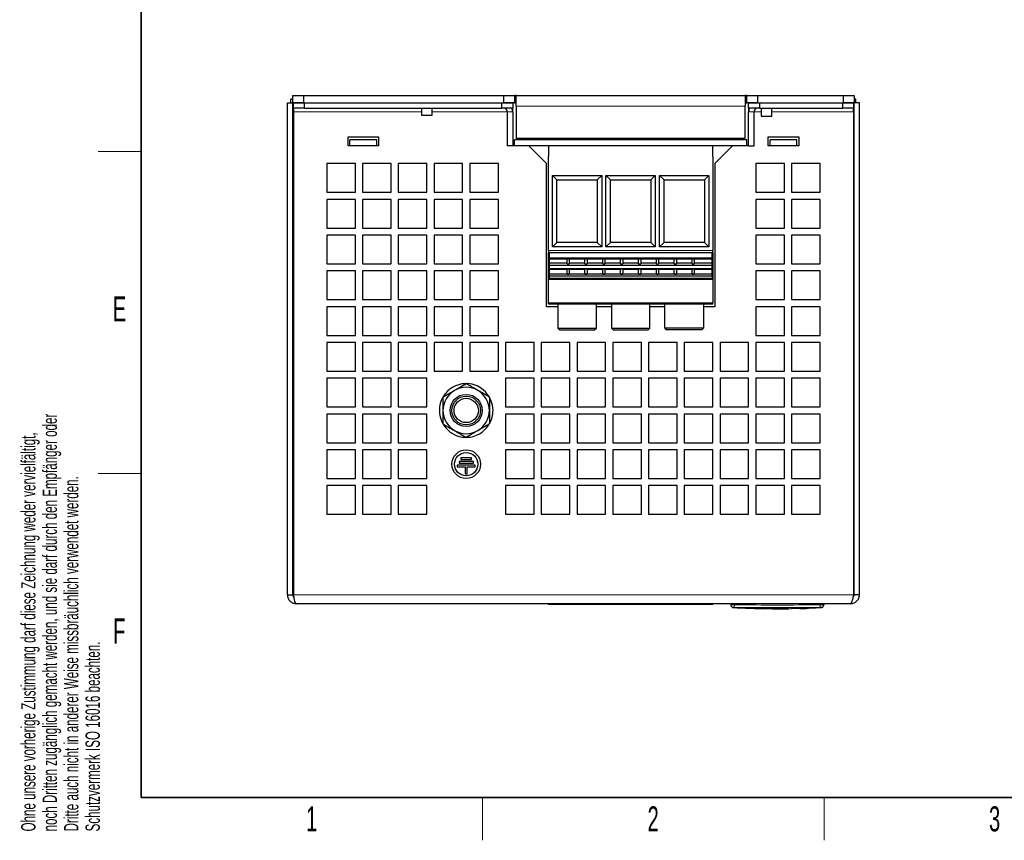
# Model space of a CAD drawing. Header units: millimetres. Extents: x 5 to 418, y 2 to 292.
# Tile 1 of 16: x 9 to 147, y 6 to 121. Entities that reach past the tile are written whole.
import ezdxf

# ---------------------------------------------------------------- set-up
doc = ezdxf.new("R2010")
doc.units = ezdxf.units.MM
doc.layers.add('SLD-0', color=7, linetype='Continuous')
doc.styles.add('SLDTEXTSTYLE0', font='TXT', dxfattribs={"width": 0.605})

msp = doc.modelspace()

# ---------------------------------------------------------------- linework, layer by layer
at = {"color": 7, "linetype": 'Continuous', "lineweight": 25}
for p, q in [((46.4594, 109.0652), (47.2094, 109.0652)), ((46.4594, 40.3152), (46.4594, 109.0652)), ((47.2094, 109.5652), (46.9594, 109.5652)), ((46.9594, 109.0652), (46.9594, 109.5652)), ((47.2094, 109.0702), (47.2094, 110.0702)), ((47.2094, 110.0702), (48.7094, 110.0702)), ((48.7094, 109.0702), (47.2094, 109.0702)), ((47.2094, 40.3152), (47.2094, 109.0652)), ((47.3094, 108.3152), (47.3094, 109.0652)), ((47.3094, 109.0652), (48.8094, 109.0652)), ((48.7094, 110.0702), (48.7094, 109.0702)), ((48.7094, 110.0702), (76.7094, 110.0702)), ((48.7094, 109.0702), (76.7094, 109.0702)), ((48.8094, 109.0652), (48.8094, 108.3152)), ((48.8094, 109.0652), (76.4594, 109.0652)), ((65.2219, 109.0702), (65.2219, 109.0652)), ((66.6969, 109.0652), (66.6969, 109.0702)), ((76.4594, 108.3152), (76.4594, 109.0652)), ((76.4594, 109.0652), (77.9594, 109.0652)), ((76.7094, 109.0702), (76.7094, 110.0702)), ((76.7094, 110.0702), (78.2094, 110.0702)), ((78.2094, 109.0702), (76.7094, 109.0702)), ((77.9594, 109.0652), (77.9594, 108.3152)), ((78.2094, 110.0702), (78.2094, 109.0702)), ((78.4594, 110.0702), (78.2094, 110.0702)), ((78.2094, 109.0702), (78.4594, 109.0702)), ((78.4594, 108.5702), (78.4594, 110.0702)), ((78.4594, 110.0702), (110.4594, 110.0702)), ((110.4594, 110.0702), (110.4594, 108.5702)), ((110.7094, 110.0702), (110.4594, 110.0702)), ((110.4594, 109.0702), (110.7094, 109.0702)), ((110.7094, 109.0702), (110.7094, 110.0702)), ((110.7094, 110.0702), (112.2094, 110.0702)), ((112.2094, 109.0702), (110.7094, 109.0702)), ((110.9594, 108.3152), (110.9594, 109.0652)), ((110.9594, 109.0652), (112.4594, 109.0652)), ((112.2094, 110.0702), (112.2094, 109.0702)), ((112.2094, 110.0702), (124.2094, 110.0702)), ((112.2094, 109.0702), (124.2094, 109.0702)), ((112.4594, 109.0652), (112.4594, 108.3152)), ((112.4594, 109.0652), (124.1094, 109.0652)), ((112.7219, 109.0702), (112.7219, 109.0652)), ((114.1969, 109.0652), (114.1969, 109.0702)), ((124.1094, 108.3152), (124.1094, 109.0652)), ((124.1094, 109.0652), (125.6094, 109.0652)), ((124.2094, 109.0702), (124.2094, 110.0702)), ((124.2094, 110.0702), (125.7094, 110.0702)), ((125.7094, 109.0702), (124.2094, 109.0702)), ((125.6094, 109.0652), (125.6094, 108.3152)), ((125.7094, 110.0702), (125.7094, 109.0702)), ((125.9594, 109.5652), (125.7094, 109.5652)), ((126.4594, 109.0652), (125.7094, 109.0652)), ((125.7094, 40.3152), (125.7094, 109.0652)), ((125.9594, 109.0652), (125.9594, 109.5652)), ((126.4594, 40.3152), (126.4594, 109.0652)), ((48.8094, 108.3152), (47.3094, 108.3152)), ((47.3094, 108.3152), (47.3094, 107.8152)), ((47.3094, 107.8152), (47.3094, 40.3152)), ((48.8094, 108.3152), (76.4594, 108.3152)), ((65.2219, 108.3152), (65.2219, 107.3202)), ((66.6969, 107.3202), (66.6969, 108.3152)), ((77.9594, 108.3152), (76.4594, 108.3152)), ((77.2094, 107.8152), (77.2094, 103.0652)), ((77.9594, 107.8152), (77.9594, 108.3152)), ((77.9594, 107.8152), (77.9594, 103.0652)), ((78.4594, 108.5702), (78.4594, 104.0702)), ((110.4594, 104.0702), (110.4594, 108.5702)), ((112.4594, 108.3152), (110.9594, 108.3152)), ((110.9594, 108.3152), (110.9594, 107.8152)), ((110.9594, 103.0652), (110.9594, 107.8152)), ((111.7094, 103.0652), (111.7094, 107.8152)), ((112.4594, 108.3152), (124.1094, 108.3152)), ((112.7219, 108.3152), (112.7219, 107.1759)), ((114.1969, 107.1759), (114.1969, 108.3152)), ((125.6094, 108.3152), (124.1094, 108.3152)), ((125.6094, 107.8152), (125.6094, 108.3152)), ((125.6094, 107.8152), (125.6094, 40.3152)), ((65.2219, 107.3202), (66.6969, 107.3202)), ((112.7219, 107.1759), (114.1969, 107.1759)), ((54.9594, 104.3152), (59.2094, 104.3152)), ((54.9594, 103.0652), (54.9594, 104.3152)), ((55.2094, 103.0652), (55.2094, 103.8652)), ((58.9594, 103.8652), (55.2094, 103.8652)), ((58.9594, 103.0652), (58.9594, 103.8652)), ((59.2094, 104.3152), (59.2094, 103.0652)), ((78.2094, 103.0652), (78.2094, 103.8652)), ((110.7094, 103.8652), (78.2094, 103.8652)), ((78.4594, 104.0652), (78.4594, 104.0702)), ((78.4594, 104.0702), (110.4594, 104.0702)), ((110.4594, 104.0652), (78.4594, 104.0652)), ((85.7094, 103.8652), (85.7094, 104.0652)), ((86.3094, 104.0652), (86.3094, 103.8652)), ((87.6094, 103.8652), (87.6094, 104.0652)), ((88.2094, 104.0652), (88.2094, 103.8652)), ((93.2094, 103.8652), (93.2094, 104.0652)), ((93.8094, 104.0652), (93.8094, 103.8652)), ((95.1094, 103.8652), (95.1094, 104.0652)), ((95.7094, 104.0652), (95.7094, 103.8652)), ((100.7094, 103.8652), (100.7094, 104.0652)), ((101.3094, 104.0652), (101.3094, 103.8652)), ((102.6094, 103.8652), (102.6094, 104.0652)), ((103.2094, 104.0652), (103.2094, 103.8652)), ((110.4594, 104.0702), (110.4594, 104.0652)), ((110.7094, 103.0652), (110.7094, 103.8652)), ((113.7094, 103.0652), (113.7094, 104.3152)), ((113.7094, 104.3152), (117.9594, 104.3152)), ((113.9594, 103.0652), (113.9594, 103.8652)), ((117.7094, 103.8652), (113.9594, 103.8652)), ((117.7094, 103.0652), (117.7094, 103.8652)), ((117.9594, 104.3152), (117.9594, 103.0652)), ((59.2094, 103.0652), (54.9594, 103.0652)), ((58.9594, 103.0652), (55.2094, 103.0652)), ((77.9594, 103.0652), (77.2094, 103.0652)), ((78.2094, 103.0652), (77.9594, 103.0652)), ((110.7094, 103.0652), (78.2094, 103.0652)), ((82.7094, 100.5652), (80.2094, 103.0652)), ((82.9594, 103.0652), (82.9594, 101.5652)), ((105.9594, 103.0652), (82.9594, 103.0652)), ((105.9594, 101.5652), (105.9594, 103.0652)), ((108.7094, 103.0652), (106.2094, 100.5652)), ((110.9594, 103.0652), (110.7094, 103.0652)), ((110.9594, 103.0652), (111.7094, 103.0652)), ((117.9594, 103.0652), (113.7094, 103.0652)), ((117.7094, 103.0652), (113.9594, 103.0652)), ((55.9594, 100.5652), (51.9594, 100.5652)), ((51.9594, 100.5652), (51.9594, 96.5652)), ((55.9594, 96.5652), (55.9594, 100.5652)), ((60.9594, 100.5652), (56.9594, 100.5652)), ((56.9594, 100.5652), (56.9594, 96.5652)), ((60.9594, 96.5652), (60.9594, 100.5652)), ((65.9594, 100.5652), (61.9594, 100.5652)), ((61.9594, 100.5652), (61.9594, 96.5652)), ((65.9594, 96.5652), (65.9594, 100.5652)), ((70.9594, 100.5652), (66.9594, 100.5652)), ((66.9594, 100.5652), (66.9594, 96.5652)), ((70.9594, 96.5652), (70.9594, 100.5652)), ((75.9594, 100.5652), (71.9594, 100.5652)), ((71.9594, 100.5652), (71.9594, 96.5652)), ((75.9594, 96.5652), (75.9594, 100.5652)), ((82.7094, 80.5652), (82.7094, 100.5652)), ((82.9594, 88.4152), (82.9594, 101.5652)), ((105.9594, 101.5652), (105.9594, 88.4152)), ((106.2094, 100.5652), (106.2094, 80.5652)), ((115.9594, 100.5652), (111.9594, 100.5652)), ((111.9594, 100.5652), (111.9594, 96.5652)), ((115.9594, 96.5652), (115.9594, 100.5652)), ((120.9594, 100.5652), (116.9594, 100.5652)), ((116.9594, 100.5652), (116.9594, 96.5652)), ((120.9594, 96.5652), (120.9594, 100.5652)), ((83.5094, 98.9152), (90.4094, 98.9152)), ((83.5094, 88.9152), (83.5094, 98.9152)), ((83.5094, 98.9152), (84.1266, 98.2981)), ((84.1266, 98.2981), (89.7923, 98.2981)), ((84.1266, 89.5324), (84.1266, 98.2981)), ((90.4094, 98.9152), (89.7923, 98.2981)), ((89.7923, 98.2981), (89.7923, 89.5324)), ((90.4094, 98.9152), (90.4094, 88.9152)), ((91.0094, 98.9152), (97.9094, 98.9152)), ((91.0094, 88.9152), (91.0094, 98.9152)), ((91.0094, 98.9152), (91.6266, 98.2981)), ((91.6266, 98.2981), (97.2923, 98.2981)), ((91.6266, 89.5324), (91.6266, 98.2981)), ((97.9094, 98.9152), (97.2923, 98.2981)), ((97.2923, 98.2981), (97.2923, 89.5324)), ((97.9094, 98.9152), (97.9094, 88.9152)), ((98.5094, 98.9152), (105.4094, 98.9152)), ((98.5094, 88.9152), (98.5094, 98.9152)), ((98.5094, 98.9152), (99.1266, 98.2981)), ((99.1266, 98.2981), (104.7923, 98.2981)), ((99.1266, 89.5324), (99.1266, 98.2981)), ((105.4094, 98.9152), (104.7923, 98.2981)), ((104.7923, 98.2981), (104.7923, 89.5324)), ((105.4094, 98.9152), (105.4094, 88.9152)), ((51.9594, 96.5652), (55.9594, 96.5652)), ((56.9594, 96.5652), (60.9594, 96.5652)), ((61.9594, 96.5652), (65.9594, 96.5652)), ((66.9594, 96.5652), (70.9594, 96.5652)), ((71.9594, 96.5652), (75.9594, 96.5652)), ((111.9594, 96.5652), (115.9594, 96.5652)), ((116.9594, 96.5652), (120.9594, 96.5652)), ((55.9594, 95.5652), (51.9594, 95.5652)), ((51.9594, 95.5652), (51.9594, 91.5652)), ((55.9594, 91.5652), (55.9594, 95.5652)), ((60.9594, 95.5652), (56.9594, 95.5652)), ((56.9594, 95.5652), (56.9594, 91.5652)), ((60.9594, 91.5652), (60.9594, 95.5652)), ((65.9594, 95.5652), (61.9594, 95.5652)), ((61.9594, 95.5652), (61.9594, 91.5652)), ((65.9594, 91.5652), (65.9594, 95.5652)), ((70.9594, 95.5652), (66.9594, 95.5652)), ((66.9594, 95.5652), (66.9594, 91.5652)), ((70.9594, 91.5652), (70.9594, 95.5652)), ((75.9594, 95.5652), (71.9594, 95.5652)), ((71.9594, 95.5652), (71.9594, 91.5652)), ((75.9594, 91.5652), (75.9594, 95.5652)), ((115.9594, 95.5652), (111.9594, 95.5652)), ((111.9594, 95.5652), (111.9594, 91.5652)), ((115.9594, 91.5652), (115.9594, 95.5652)), ((120.9594, 95.5652), (116.9594, 95.5652)), ((116.9594, 95.5652), (116.9594, 91.5652)), ((120.9594, 91.5652), (120.9594, 95.5652)), ((51.9594, 91.5652), (55.9594, 91.5652)), ((56.9594, 91.5652), (60.9594, 91.5652)), ((61.9594, 91.5652), (65.9594, 91.5652)), ((66.9594, 91.5652), (70.9594, 91.5652)), ((71.9594, 91.5652), (75.9594, 91.5652)), ((111.9594, 91.5652), (115.9594, 91.5652)), ((116.9594, 91.5652), (120.9594, 91.5652)), ((55.9594, 90.5652), (51.9594, 90.5652)), ((51.9594, 90.5652), (51.9594, 86.5652)), ((55.9594, 86.5652), (55.9594, 90.5652)), ((60.9594, 90.5652), (56.9594, 90.5652)), ((56.9594, 90.5652), (56.9594, 86.5652)), ((60.9594, 86.5652), (60.9594, 90.5652)), ((65.9594, 90.5652), (61.9594, 90.5652)), ((61.9594, 90.5652), (61.9594, 86.5652)), ((65.9594, 86.5652), (65.9594, 90.5652)), ((70.9594, 90.5652), (66.9594, 90.5652)), ((66.9594, 90.5652), (66.9594, 86.5652)), ((70.9594, 86.5652), (70.9594, 90.5652)), ((75.9594, 90.5652), (71.9594, 90.5652)), ((71.9594, 90.5652), (71.9594, 86.5652)), ((75.9594, 86.5652), (75.9594, 90.5652)), ((84.1266, 89.5324), (83.5094, 88.9152)), ((89.7923, 89.5324), (84.1266, 89.5324)), ((90.4094, 88.9152), (89.7923, 89.5324)), ((91.6266, 89.5324), (91.0094, 88.9152)), ((97.2923, 89.5324), (91.6266, 89.5324)), ((97.9094, 88.9152), (97.2923, 89.5324)), ((99.1266, 89.5324), (98.5094, 88.9152)), ((104.7923, 89.5324), (99.1266, 89.5324)), ((105.4094, 88.9152), (104.7923, 89.5324)), ((115.9594, 90.5652), (111.9594, 90.5652)), ((111.9594, 90.5652), (111.9594, 86.5652)), ((115.9594, 86.5652), (115.9594, 90.5652)), ((120.9594, 90.5652), (116.9594, 90.5652)), ((116.9594, 90.5652), (116.9594, 86.5652)), ((120.9594, 86.5652), (120.9594, 90.5652)), ((82.9594, 88.4152), (82.9594, 88.1652)), ((82.9594, 88.1652), (105.9594, 88.1652)), ((82.9594, 81.1218), (82.9594, 88.1652)), ((83.1094, 88.1651), (105.8094, 88.1651)), ((83.1094, 88.0434), (83.1094, 88.1651)), ((90.4094, 88.9152), (83.5094, 88.9152)), ((97.9094, 88.9152), (91.0094, 88.9152)), ((105.4094, 88.9152), (98.5094, 88.9152)), ((105.8094, 88.1651), (105.8094, 88.0434)), ((105.9594, 88.1652), (105.9594, 88.4152)), ((105.9594, 88.1652), (105.9594, 81.1218)), ((83.0594, 88.0434), (83.0594, 87.4)), ((83.1094, 88.0434), (83.0594, 88.0434)), ((83.0594, 87.4), (105.8594, 87.4)), ((83.0594, 87.4), (83.0594, 87.2773)), ((83.0594, 87.2773), (105.8594, 87.2773)), ((83.1094, 86.6269), (83.1094, 87.2773)), ((85.5594, 86.5416), (85.5594, 87.2773)), ((85.8594, 87.2773), (85.8594, 86.5416)), ((88.0594, 86.5416), (88.0594, 87.2773)), ((88.3594, 87.2773), (88.3594, 86.5416)), ((90.5594, 86.5416), (90.5594, 87.2773)), ((90.8594, 87.2773), (90.8594, 86.5416)), ((93.0594, 86.5416), (93.0594, 87.2773)), ((93.3594, 87.2773), (93.3594, 86.5416)), ((95.5594, 86.5416), (95.5594, 87.2773)), ((95.8594, 87.2773), (95.8594, 86.5416)), ((98.0594, 86.5416), (98.0594, 87.2773)), ((98.3594, 87.2773), (98.3594, 86.5416)), ((100.5594, 86.5416), (100.5594, 87.2773)), ((100.8594, 87.2773), (100.8594, 86.5416)), ((103.0594, 86.5416), (103.0594, 87.2773)), ((103.3594, 87.2773), (103.3594, 86.5416)), ((105.8594, 88.0434), (105.8094, 88.0434)), ((105.8094, 87.2773), (105.8094, 86.6269)), ((105.8594, 87.4), (105.8594, 88.0434)), ((105.8594, 87.2773), (105.8594, 87.4)), ((51.9594, 86.5652), (55.9594, 86.5652)), ((55.9594, 85.5652), (51.9594, 85.5652)), ((51.9594, 85.5652), (51.9594, 81.5652)), ((55.9594, 81.5652), (55.9594, 85.5652)), ((56.9594, 86.5652), (60.9594, 86.5652)), ((60.9594, 85.5652), (56.9594, 85.5652)), ((56.9594, 85.5652), (56.9594, 81.5652)), ((60.9594, 81.5652), (60.9594, 85.5652)), ((61.9594, 86.5652), (65.9594, 86.5652)), ((65.9594, 85.5652), (61.9594, 85.5652)), ((61.9594, 85.5652), (61.9594, 81.5652)), ((65.9594, 81.5652), (65.9594, 85.5652)), ((66.9594, 86.5652), (70.9594, 86.5652)), ((70.9594, 85.5652), (66.9594, 85.5652)), ((66.9594, 85.5652), (66.9594, 81.5652)), ((70.9594, 81.5652), (70.9594, 85.5652)), ((71.9594, 86.5652), (75.9594, 86.5652)), ((75.9594, 85.5652), (71.9594, 85.5652)), ((71.9594, 85.5652), (71.9594, 81.5652)), ((75.9594, 81.5652), (75.9594, 85.5652)), ((83.0594, 86.6269), (83.0594, 86.3886)), ((83.1094, 86.6269), (83.0594, 86.6269)), ((83.0594, 86.3886), (105.8594, 86.3886)), ((83.0594, 86.3886), (83.0594, 85.8519)), ((105.8594, 85.8519), (83.0594, 85.8519)), ((83.0594, 85.8519), (83.0594, 85.8027)), ((83.0594, 85.8027), (83.1094, 85.8027)), ((83.1094, 86.7166), (85.5594, 86.7166)), ((83.1094, 85.1123), (83.1094, 85.8027)), ((85.5594, 85.7842), (83.1094, 85.7842)), ((85.5594, 86.5416), (85.8594, 86.5416)), ((85.8594, 85.8203), (85.5594, 85.8203)), ((85.5594, 85.1123), (85.5594, 85.8203)), ((85.8594, 86.7166), (88.0594, 86.7166)), ((85.8594, 85.8203), (85.8594, 85.1123)), ((88.0594, 85.7842), (85.8594, 85.7842)), ((88.0594, 86.5416), (88.3594, 86.5416)), ((88.3594, 85.8203), (88.0594, 85.8203)), ((88.0594, 85.1123), (88.0594, 85.8203)), ((88.3594, 86.7166), (90.5594, 86.7166)), ((88.3594, 85.8203), (88.3594, 85.1123)), ((90.5594, 85.7842), (88.3594, 85.7842)), ((90.5594, 86.5416), (90.8594, 86.5416)), ((90.8594, 85.8203), (90.5594, 85.8203)), ((90.5594, 85.1123), (90.5594, 85.8203)), ((90.8594, 86.7166), (93.0594, 86.7166)), ((90.8594, 85.8203), (90.8594, 85.1123)), ((93.0594, 85.7842), (90.8594, 85.7842)), ((93.0594, 86.5416), (93.3594, 86.5416)), ((93.3594, 85.8203), (93.0594, 85.8203)), ((93.0594, 85.1123), (93.0594, 85.8203)), ((93.3594, 86.7166), (95.5594, 86.7166)), ((93.3594, 85.8203), (93.3594, 85.1123)), ((95.5594, 85.7842), (93.3594, 85.7842)), ((95.5594, 86.5416), (95.8594, 86.5416)), ((95.8594, 85.8203), (95.5594, 85.8203)), ((95.5594, 85.1123), (95.5594, 85.8203)), ((95.8594, 86.7166), (98.0594, 86.7166)), ((95.8594, 85.8203), (95.8594, 85.1123)), ((98.0594, 85.7842), (95.8594, 85.7842)), ((98.0594, 86.5416), (98.3594, 86.5416)), ((98.3594, 85.8203), (98.0594, 85.8203)), ((98.0594, 85.1123), (98.0594, 85.8203)), ((98.3594, 86.7166), (100.5594, 86.7166)), ((98.3594, 85.8203), (98.3594, 85.1123)), ((100.5594, 85.7842), (98.3594, 85.7842)), ((100.5594, 86.5416), (100.8594, 86.5416)), ((100.8594, 85.8203), (100.5594, 85.8203)), ((100.5594, 85.1123), (100.5594, 85.8203)), ((100.8594, 86.7166), (103.0594, 86.7166)), ((100.8594, 85.8203), (100.8594, 85.1123)), ((103.0594, 85.7842), (100.8594, 85.7842)), ((103.0594, 86.5416), (103.3594, 86.5416)), ((103.3594, 85.8203), (103.0594, 85.8203)), ((103.0594, 85.1123), (103.0594, 85.8203)), ((103.3594, 86.7166), (105.8094, 86.7166)), ((103.3594, 85.8203), (103.3594, 85.1123)), ((105.8094, 85.7842), (103.3594, 85.7842)), ((105.8594, 86.6269), (105.8094, 86.6269)), ((105.8094, 85.8027), (105.8594, 85.8027)), ((105.8094, 85.8027), (105.8094, 85.1123)), ((105.8594, 86.3886), (105.8594, 86.6269)), ((105.8594, 85.8519), (105.8594, 86.3886)), ((105.8594, 85.8027), (105.8594, 85.8519)), ((111.9594, 86.5652), (115.9594, 86.5652)), ((115.9594, 85.5652), (111.9594, 85.5652)), ((111.9594, 85.5652), (111.9594, 81.5652)), ((115.9594, 81.5652), (115.9594, 85.5652)), ((116.9594, 86.5652), (120.9594, 86.5652)), ((120.9594, 85.5652), (116.9594, 85.5652)), ((116.9594, 85.5652), (116.9594, 81.5652)), ((120.9594, 81.5652), (120.9594, 85.5652)), ((85.5594, 85.1123), (83.0594, 85.1123)), ((83.0594, 85.1123), (83.0594, 85.0949)), ((105.8594, 85.0949), (83.0594, 85.0949)), ((83.0594, 85.0949), (83.0594, 84.8481)), ((105.8594, 84.8481), (83.0594, 84.8481)), ((83.0594, 84.8481), (83.0594, 84.512)), ((105.8594, 84.512), (83.0594, 84.512)), ((83.0594, 84.3651), (83.0594, 84.512)), ((105.8594, 84.3651), (83.0594, 84.3651)), ((85.5594, 85.1123), (85.8594, 85.1123)), ((88.0594, 85.1123), (85.8594, 85.1123)), ((88.0594, 85.1123), (88.3594, 85.1123)), ((90.5594, 85.1123), (88.3594, 85.1123)), ((90.5594, 85.1123), (90.8594, 85.1123)), ((93.0594, 85.1123), (90.8594, 85.1123)), ((93.0594, 85.1123), (93.3594, 85.1123)), ((95.5594, 85.1123), (93.3594, 85.1123)), ((95.5594, 85.1123), (95.8594, 85.1123)), ((98.0594, 85.1123), (95.8594, 85.1123)), ((98.0594, 85.1123), (98.3594, 85.1123)), ((100.5594, 85.1123), (98.3594, 85.1123)), ((100.5594, 85.1123), (100.8594, 85.1123)), ((103.0594, 85.1123), (100.8594, 85.1123)), ((103.0594, 85.1123), (103.3594, 85.1123)), ((105.8594, 85.1123), (103.3594, 85.1123)), ((105.8594, 85.0949), (105.8594, 85.1123)), ((105.8594, 84.8481), (105.8594, 85.0949)), ((105.8594, 84.8481), (105.8594, 84.512)), ((105.8594, 84.3651), (105.8594, 84.512)), ((51.9594, 81.5652), (55.9594, 81.5652)), ((56.9594, 81.5652), (60.9594, 81.5652)), ((61.9594, 81.5652), (65.9594, 81.5652)), ((66.9594, 81.5652), (70.9594, 81.5652)), ((71.9594, 81.5652), (75.9594, 81.5652)), ((111.9594, 81.5652), (115.9594, 81.5652)), ((116.9594, 81.5652), (120.9594, 81.5652)), ((55.9594, 80.5652), (51.9594, 80.5652)), ((51.9594, 80.5652), (51.9594, 76.5652)), ((55.9594, 76.5652), (55.9594, 80.5652)), ((60.9594, 80.5652), (56.9594, 80.5652)), ((56.9594, 80.5652), (56.9594, 76.5652)), ((60.9594, 76.5652), (60.9594, 80.5652)), ((65.9594, 80.5652), (61.9594, 80.5652)), ((61.9594, 80.5652), (61.9594, 76.5652)), ((65.9594, 76.5652), (65.9594, 80.5652)), ((70.9594, 80.5652), (66.9594, 80.5652)), ((66.9594, 80.5652), (66.9594, 76.5652)), ((70.9594, 76.5652), (70.9594, 80.5652)), ((75.9594, 80.5652), (71.9594, 80.5652)), ((71.9594, 80.5652), (71.9594, 76.5652)), ((75.9594, 76.5652), (75.9594, 80.5652)), ((84.2594, 80.5652), (82.7094, 80.5652)), ((82.9594, 80.9152), (82.9594, 81.1218)), ((105.9594, 80.9152), (82.9594, 80.9152)), ((84.2594, 80.9152), (84.2594, 77.5652)), ((89.6594, 77.5652), (89.6594, 80.9152)), ((91.7594, 80.5652), (89.6594, 80.5652)), ((91.7594, 80.9152), (91.7594, 77.5652)), ((97.1594, 77.5652), (97.1594, 80.9152)), ((99.2594, 80.5652), (97.1594, 80.5652)), ((99.2594, 77.5652), (99.2594, 80.9152)), ((104.6594, 80.9152), (104.6594, 77.5652)), ((106.2094, 80.5652), (104.6594, 80.5652)), ((105.9594, 80.9152), (105.9594, 81.1218)), ((115.9594, 80.5652), (111.9594, 80.5652)), ((111.9594, 80.5652), (111.9594, 76.5652)), ((115.9594, 76.5652), (115.9594, 80.5652)), ((120.9594, 80.5652), (116.9594, 80.5652)), ((116.9594, 80.5652), (116.9594, 76.5652)), ((120.9594, 76.5652), (120.9594, 80.5652)), ((84.2594, 77.5652), (89.6594, 77.5652)), ((84.2594, 77.5652), (84.5094, 77.3152)), ((84.5094, 77.3152), (89.4094, 77.3152)), ((89.4094, 77.3152), (89.6594, 77.5652)), ((91.7594, 77.5652), (97.1594, 77.5652)), ((91.7594, 77.5652), (92.0094, 77.3152)), ((92.0094, 77.3152), (96.9094, 77.3152)), ((96.9094, 77.3152), (97.1594, 77.5652)), ((104.6594, 77.5652), (99.2594, 77.5652)), ((99.2594, 77.5652), (99.5094, 77.3152)), ((104.4094, 77.3152), (99.5094, 77.3152)), ((104.4094, 77.3152), (104.6594, 77.5652)), ((51.9594, 76.5652), (55.9594, 76.5652)), ((56.9594, 76.5652), (60.9594, 76.5652)), ((61.9594, 76.5652), (65.9594, 76.5652)), ((66.9594, 76.5652), (70.9594, 76.5652)), ((71.9594, 76.5652), (75.9594, 76.5652)), ((111.9594, 76.5652), (115.9594, 76.5652)), ((116.9594, 76.5652), (120.9594, 76.5652)), ((55.9594, 75.5652), (51.9594, 75.5652)), ((51.9594, 75.5652), (51.9594, 71.5652)), ((55.9594, 71.5652), (55.9594, 75.5652)), ((60.9594, 75.5652), (56.9594, 75.5652)), ((56.9594, 75.5652), (56.9594, 71.5652)), ((60.9594, 71.5652), (60.9594, 75.5652)), ((65.9594, 75.5652), (61.9594, 75.5652)), ((61.9594, 75.5652), (61.9594, 71.5652)), ((65.9594, 71.5652), (65.9594, 75.5652)), ((70.9594, 75.5652), (66.9594, 75.5652)), ((66.9594, 75.5652), (66.9594, 71.5652)), ((70.9594, 71.5652), (70.9594, 75.5652)), ((75.9594, 75.5652), (71.9594, 75.5652)), ((71.9594, 75.5652), (71.9594, 71.5652)), ((75.9594, 71.5652), (75.9594, 75.5652)), ((80.9594, 75.5652), (76.9594, 75.5652)), ((76.9594, 75.5652), (76.9594, 71.5652)), ((80.9594, 71.5652), (80.9594, 75.5652)), ((85.9594, 75.5652), (81.9594, 75.5652)), ((81.9594, 75.5652), (81.9594, 71.5652)), ((85.9594, 71.5652), (85.9594, 75.5652)), ((90.9594, 75.5652), (86.9594, 75.5652)), ((86.9594, 75.5652), (86.9594, 71.5652)), ((90.9594, 71.5652), (90.9594, 75.5652)), ((95.9594, 75.5652), (91.9594, 75.5652)), ((91.9594, 75.5652), (91.9594, 71.5652)), ((95.9594, 71.5652), (95.9594, 75.5652)), ((100.9594, 75.5652), (96.9594, 75.5652)), ((96.9594, 75.5652), (96.9594, 71.5652)), ((100.9594, 71.5652), (100.9594, 75.5652)), ((105.9594, 75.5652), (101.9594, 75.5652)), ((101.9594, 75.5652), (101.9594, 71.5652)), ((105.9594, 71.5652), (105.9594, 75.5652)), ((110.9594, 75.5652), (106.9594, 75.5652)), ((106.9594, 75.5652), (106.9594, 71.5652)), ((110.9594, 71.5652), (110.9594, 75.5652)), ((115.9594, 75.5652), (111.9594, 75.5652)), ((111.9594, 75.5652), (111.9594, 71.5652)), ((115.9594, 71.5652), (115.9594, 75.5652)), ((120.9594, 75.5652), (116.9594, 75.5652)), ((116.9594, 75.5652), (116.9594, 71.5652)), ((120.9594, 71.5652), (120.9594, 75.5652)), ((51.9594, 71.5652), (55.9594, 71.5652)), ((55.9594, 70.5652), (51.9594, 70.5652)), ((51.9594, 70.5652), (51.9594, 66.5652)), ((55.9594, 66.5652), (55.9594, 70.5652)), ((56.9594, 71.5652), (60.9594, 71.5652)), ((60.9594, 70.5652), (56.9594, 70.5652)), ((56.9594, 70.5652), (56.9594, 66.5652)), ((60.9594, 66.5652), (60.9594, 70.5652)), ((61.9594, 71.5652), (65.9594, 71.5652)), ((65.9594, 70.5652), (61.9594, 70.5652)), ((61.9594, 70.5652), (61.9594, 66.5652)), ((65.9594, 66.5652), (65.9594, 70.5652)), ((66.9594, 71.5652), (70.9594, 71.5652)), ((71.9594, 71.5652), (75.9594, 71.5652)), ((76.9594, 71.5652), (80.9594, 71.5652)), ((80.9594, 70.5652), (76.9594, 70.5652)), ((76.9594, 70.5652), (76.9594, 66.5652)), ((80.9594, 66.5652), (80.9594, 70.5652)), ((81.9594, 71.5652), (85.9594, 71.5652)), ((85.9594, 70.5652), (81.9594, 70.5652)), ((81.9594, 70.5652), (81.9594, 66.5652)), ((85.9594, 66.5652), (85.9594, 70.5652)), ((86.9594, 71.5652), (90.9594, 71.5652)), ((90.9594, 70.5652), (86.9594, 70.5652)), ((86.9594, 70.5652), (86.9594, 66.5652)), ((90.9594, 66.5652), (90.9594, 70.5652)), ((91.9594, 71.5652), (95.9594, 71.5652)), ((95.9594, 70.5652), (91.9594, 70.5652)), ((91.9594, 70.5652), (91.9594, 66.5652)), ((95.9594, 66.5652), (95.9594, 70.5652)), ((96.9594, 71.5652), (100.9594, 71.5652)), ((100.9594, 70.5652), (96.9594, 70.5652)), ((96.9594, 70.5652), (96.9594, 66.5652)), ((100.9594, 66.5652), (100.9594, 70.5652)), ((101.9594, 71.5652), (105.9594, 71.5652)), ((105.9594, 70.5652), (101.9594, 70.5652)), ((101.9594, 70.5652), (101.9594, 66.5652)), ((105.9594, 66.5652), (105.9594, 70.5652)), ((106.9594, 71.5652), (110.9594, 71.5652)), ((110.9594, 70.5652), (106.9594, 70.5652)), ((106.9594, 70.5652), (106.9594, 66.5652)), ((110.9594, 66.5652), (110.9594, 70.5652)), ((111.9594, 71.5652), (115.9594, 71.5652)), ((115.9594, 70.5652), (111.9594, 70.5652)), ((111.9594, 70.5652), (111.9594, 66.5652)), ((115.9594, 66.5652), (115.9594, 70.5652)), ((116.9594, 71.5652), (120.9594, 71.5652)), ((120.9594, 70.5652), (116.9594, 70.5652)), ((116.9594, 70.5652), (116.9594, 66.5652)), ((120.9594, 66.5652), (120.9594, 70.5652)), ((51.9594, 66.5652), (55.9594, 66.5652)), ((56.9594, 66.5652), (60.9594, 66.5652)), ((61.9594, 66.5652), (65.9594, 66.5652)), ((76.9594, 66.5652), (80.9594, 66.5652)), ((81.9594, 66.5652), (85.9594, 66.5652)), ((86.9594, 66.5652), (90.9594, 66.5652)), ((91.9594, 66.5652), (95.9594, 66.5652)), ((96.9594, 66.5652), (100.9594, 66.5652)), ((101.9594, 66.5652), (105.9594, 66.5652)), ((106.9594, 66.5652), (110.9594, 66.5652)), ((111.9594, 66.5652), (115.9594, 66.5652)), ((116.9594, 66.5652), (120.9594, 66.5652)), ((55.9594, 65.5652), (51.9594, 65.5652)), ((51.9594, 65.5652), (51.9594, 61.5652)), ((55.9594, 61.5652), (55.9594, 65.5652)), ((60.9594, 65.5652), (56.9594, 65.5652)), ((56.9594, 65.5652), (56.9594, 61.5652)), ((60.9594, 61.5652), (60.9594, 65.5652)), ((65.9594, 65.5652), (61.9594, 65.5652)), ((61.9594, 65.5652), (61.9594, 61.5652)), ((65.9594, 61.5652), (65.9594, 65.5652)), ((80.9594, 65.5652), (76.9594, 65.5652)), ((76.9594, 65.5652), (76.9594, 61.5652)), ((80.9594, 61.5652), (80.9594, 65.5652)), ((85.9594, 65.5652), (81.9594, 65.5652)), ((81.9594, 65.5652), (81.9594, 61.5652)), ((85.9594, 61.5652), (85.9594, 65.5652)), ((90.9594, 65.5652), (86.9594, 65.5652)), ((86.9594, 65.5652), (86.9594, 61.5652)), ((90.9594, 61.5652), (90.9594, 65.5652)), ((95.9594, 65.5652), (91.9594, 65.5652)), ((91.9594, 65.5652), (91.9594, 61.5652)), ((95.9594, 61.5652), (95.9594, 65.5652)), ((100.9594, 65.5652), (96.9594, 65.5652)), ((96.9594, 65.5652), (96.9594, 61.5652)), ((100.9594, 61.5652), (100.9594, 65.5652)), ((105.9594, 65.5652), (101.9594, 65.5652)), ((101.9594, 65.5652), (101.9594, 61.5652)), ((105.9594, 61.5652), (105.9594, 65.5652)), ((110.9594, 65.5652), (106.9594, 65.5652)), ((106.9594, 65.5652), (106.9594, 61.5652)), ((110.9594, 61.5652), (110.9594, 65.5652)), ((115.9594, 65.5652), (111.9594, 65.5652)), ((111.9594, 65.5652), (111.9594, 61.5652)), ((115.9594, 61.5652), (115.9594, 65.5652)), ((120.9594, 65.5652), (116.9594, 65.5652)), ((116.9594, 65.5652), (116.9594, 61.5652)), ((120.9594, 61.5652), (120.9594, 65.5652)), ((51.9594, 61.5652), (55.9594, 61.5652)), ((56.9594, 61.5652), (60.9594, 61.5652)), ((61.9594, 61.5652), (65.9594, 61.5652)), ((76.9594, 61.5652), (80.9594, 61.5652)), ((81.9594, 61.5652), (85.9594, 61.5652)), ((86.9594, 61.5652), (90.9594, 61.5652)), ((91.9594, 61.5652), (95.9594, 61.5652)), ((96.9594, 61.5652), (100.9594, 61.5652)), ((101.9594, 61.5652), (105.9594, 61.5652)), ((106.9594, 61.5652), (110.9594, 61.5652)), ((111.9594, 61.5652), (115.9594, 61.5652)), ((116.9594, 61.5652), (120.9594, 61.5652)), ((55.9594, 60.5652), (51.9594, 60.5652)), ((51.9594, 60.5652), (51.9594, 56.5652)), ((55.9594, 56.5652), (55.9594, 60.5652)), ((60.9594, 60.5652), (56.9594, 60.5652)), ((56.9594, 60.5652), (56.9594, 56.5652)), ((60.9594, 56.5652), (60.9594, 60.5652)), ((65.9594, 60.5652), (61.9594, 60.5652)), ((61.9594, 60.5652), (61.9594, 56.5652)), ((65.9594, 56.5652), (65.9594, 60.5652)), ((72.2094, 59.4459), (70.7094, 59.4459)), ((70.7094, 59.4459), (70.7094, 59.1959)), ((72.2094, 59.1959), (72.2094, 59.4459)), ((80.9594, 60.5652), (76.9594, 60.5652)), ((76.9594, 60.5652), (76.9594, 56.5652)), ((80.9594, 56.5652), (80.9594, 60.5652)), ((85.9594, 60.5652), (81.9594, 60.5652)), ((81.9594, 60.5652), (81.9594, 56.5652)), ((85.9594, 56.5652), (85.9594, 60.5652)), ((90.9594, 60.5652), (86.9594, 60.5652)), ((86.9594, 60.5652), (86.9594, 56.5652)), ((90.9594, 56.5652), (90.9594, 60.5652)), ((95.9594, 60.5652), (91.9594, 60.5652)), ((91.9594, 60.5652), (91.9594, 56.5652)), ((95.9594, 56.5652), (95.9594, 60.5652)), ((100.9594, 60.5652), (96.9594, 60.5652)), ((96.9594, 60.5652), (96.9594, 56.5652)), ((100.9594, 56.5652), (100.9594, 60.5652)), ((105.9594, 60.5652), (101.9594, 60.5652)), ((101.9594, 60.5652), (101.9594, 56.5652)), ((105.9594, 56.5652), (105.9594, 60.5652)), ((110.9594, 60.5652), (106.9594, 60.5652)), ((106.9594, 60.5652), (106.9594, 56.5652)), ((110.9594, 56.5652), (110.9594, 60.5652)), ((115.9594, 60.5652), (111.9594, 60.5652)), ((111.9594, 60.5652), (111.9594, 56.5652)), ((115.9594, 56.5652), (115.9594, 60.5652)), ((120.9594, 60.5652), (116.9594, 60.5652)), ((116.9594, 60.5652), (116.9594, 56.5652)), ((120.9594, 56.5652), (120.9594, 60.5652)), ((72.7094, 58.4459), (70.2094, 58.4459)), ((70.2094, 58.4459), (70.2094, 58.1959)), ((70.2094, 58.1959), (71.3344, 58.1959)), ((72.4594, 58.9459), (70.4594, 58.9459)), ((70.4594, 58.9459), (70.4594, 58.6959)), ((70.4594, 58.6959), (72.4594, 58.6959)), ((70.7094, 59.1959), (72.2094, 59.1959)), ((71.3344, 58.1959), (71.3344, 57.1959)), ((71.5844, 57.1959), (71.5844, 58.1959)), ((71.5844, 58.1959), (72.7094, 58.1959)), ((72.4594, 58.6959), (72.4594, 58.9459)), ((72.7094, 58.1959), (72.7094, 58.4459)), ((51.9594, 56.5652), (55.9594, 56.5652)), ((56.9594, 56.5652), (60.9594, 56.5652)), ((61.9594, 56.5652), (65.9594, 56.5652)), ((71.3344, 57.1959), (71.5844, 57.1959)), ((76.9594, 56.5652), (80.9594, 56.5652)), ((81.9594, 56.5652), (85.9594, 56.5652)), ((86.9594, 56.5652), (90.9594, 56.5652)), ((91.9594, 56.5652), (95.9594, 56.5652)), ((96.9594, 56.5652), (100.9594, 56.5652)), ((101.9594, 56.5652), (105.9594, 56.5652)), ((106.9594, 56.5652), (110.9594, 56.5652)), ((111.9594, 56.5652), (115.9594, 56.5652)), ((116.9594, 56.5652), (120.9594, 56.5652)), ((55.9594, 55.5652), (51.9594, 55.5652)), ((51.9594, 55.5652), (51.9594, 51.5652)), ((55.9594, 51.5652), (55.9594, 55.5652)), ((60.9594, 55.5652), (56.9594, 55.5652)), ((56.9594, 55.5652), (56.9594, 51.5652)), ((60.9594, 51.5652), (60.9594, 55.5652)), ((65.9594, 55.5652), (61.9594, 55.5652)), ((61.9594, 55.5652), (61.9594, 51.5652)), ((65.9594, 51.5652), (65.9594, 55.5652)), ((80.9594, 55.5652), (76.9594, 55.5652)), ((76.9594, 55.5652), (76.9594, 51.5652)), ((80.9594, 51.5652), (80.9594, 55.5652)), ((85.9594, 55.5652), (81.9594, 55.5652)), ((81.9594, 55.5652), (81.9594, 51.5652)), ((85.9594, 51.5652), (85.9594, 55.5652)), ((90.9594, 55.5652), (86.9594, 55.5652)), ((86.9594, 55.5652), (86.9594, 51.5652)), ((90.9594, 51.5652), (90.9594, 55.5652)), ((95.9594, 55.5652), (91.9594, 55.5652)), ((91.9594, 55.5652), (91.9594, 51.5652)), ((95.9594, 51.5652), (95.9594, 55.5652)), ((100.9594, 55.5652), (96.9594, 55.5652)), ((96.9594, 55.5652), (96.9594, 51.5652)), ((100.9594, 51.5652), (100.9594, 55.5652)), ((105.9594, 55.5652), (101.9594, 55.5652)), ((101.9594, 55.5652), (101.9594, 51.5652)), ((105.9594, 51.5652), (105.9594, 55.5652)), ((110.9594, 55.5652), (106.9594, 55.5652)), ((106.9594, 55.5652), (106.9594, 51.5652)), ((110.9594, 51.5652), (110.9594, 55.5652)), ((111.9594, 55.5652), (111.9594, 51.5652)), ((115.9594, 55.5652), (111.9594, 55.5652)), ((115.9594, 51.5652), (115.9594, 55.5652)), ((116.9594, 55.5652), (116.9594, 51.5652)), ((120.9594, 55.5652), (116.9594, 55.5652)), ((120.9594, 51.5652), (120.9594, 55.5652)), ((51.9594, 51.5652), (55.9594, 51.5652)), ((56.9594, 51.5652), (60.9594, 51.5652)), ((61.9594, 51.5652), (65.9594, 51.5652)), ((76.9594, 51.5652), (80.9594, 51.5652)), ((81.9594, 51.5652), (85.9594, 51.5652)), ((86.9594, 51.5652), (90.9594, 51.5652)), ((91.9594, 51.5652), (95.9594, 51.5652)), ((96.9594, 51.5652), (100.9594, 51.5652)), ((101.9594, 51.5652), (105.9594, 51.5652)), ((106.9594, 51.5652), (110.9594, 51.5652)), ((111.9594, 51.5652), (115.9594, 51.5652)), ((116.9594, 51.5652), (120.9594, 51.5652)), ((46.4594, 40.3152), (47.2094, 40.3152)), ((126.4594, 40.3152), (125.7094, 40.3152)), ((47.4764, 39.5652), (47.4657, 39.5652)), ((125.2094, 39.0652), (47.7094, 39.0652)), ((82.9594, 38.9652), (82.9594, 39.0652)), ((105.9594, 38.9652), (82.9594, 38.9652)), ((105.9594, 38.9652), (105.9594, 39.0652)), ((108.4594, 39.0652), (108.4594, 38.9093)), ((121.4594, 39.0652), (121.4594, 38.9093)), ((125.4531, 39.5652), (125.4424, 39.5652)), ((108.7125, 38.549), (109.4042, 38.5092)), ((109.3364, 38.5001), (110.4896, 38.4607)), ((109.4042, 38.5329), (110.5039, 38.4988)), ((109.4042, 38.5229), (109.4042, 38.5329)), ((110.5039, 38.4888), (109.4042, 38.5229)), ((110.5039, 38.4888), (110.5039, 38.4988)), ((110.5039, 38.445), (110.5039, 38.4735)), ((111.7553, 38.4567), (110.5039, 38.445)), ((110.5428, 38.4553), (111.7553, 38.4668)), ((110.5749, 38.4578), (112.0392, 38.4078)), ((111.7553, 38.4668), (116.5541, 38.4393)), ((111.7553, 38.4567), (111.7553, 38.4668)), ((116.5541, 38.4293), (111.7553, 38.4567)), ((111.7553, 38.379), (112.0385, 38.3854)), ((112.0337, 38.3745), (113.067, 38.3399)), ((113.067, 38.3365), (113.067, 38.4215)), ((113.0682, 38.3726), (114.3219, 38.3298)), ((114.3118, 38.3421), (116.5541, 38.3546)), ((114.3118, 38.3151), (114.3118, 38.3421)), ((116.9017, 38.3373), (114.3118, 38.3151)), ((114.3118, 38.3251), (115.4331, 38.3347)), ((116.5541, 38.4293), (116.5541, 38.4393)), ((116.8716, 38.3713), (120.3863, 38.4969)), ((116.9017, 38.4438), (119.5465, 38.5027)), ((119.5465, 38.4926), (116.9017, 38.4338)), ((116.9017, 38.4338), (116.9017, 38.4438)), ((116.9017, 38.3765), (116.9017, 38.3373)), ((118.9916, 38.4307), (118.1211, 38.3967)), ((118.9916, 38.4255), (118.1211, 38.3873)), ((118.1211, 38.3773), (118.9916, 38.4155)), ((118.9916, 38.4134), (118.1211, 38.3746)), ((118.1211, 38.3967), (118.1211, 38.3773)), ((119.2706, 38.4347), (119.2706, 38.4447)), ((119.3103, 38.4343), (119.3103, 38.4443)), ((120.4599, 38.4928), (120.1752, 38.4765)), ((120.3915, 38.5084), (121.2063, 38.549)), ((120.4584, 38.4999), (120.4599, 38.501)), ((120.4599, 38.501), (120.4599, 38.511)), ((120.4599, 38.4928), (120.4599, 38.5028))]:
    msp.add_line(p, q, dxfattribs=at)
at = {"color": 7, "linetype": 'Continuous', "lineweight": 18}
for p, q in [((47.3094, 107.8152), (65.2219, 107.8152)), ((66.6969, 107.8152), (77.2094, 107.8152)), ((77.2094, 107.8152), (77.9594, 107.8152)), ((78.4594, 108.5702), (110.4594, 108.5702)), ((111.7094, 107.8152), (110.9594, 107.8152)), ((111.7094, 107.8152), (112.7219, 107.8152)), ((114.1969, 107.8152), (125.6094, 107.8152)), ((82.9594, 88.4152), (105.9594, 88.4152)), ((105.9594, 88.1652), (82.9594, 88.1652)), ((83.1094, 88.0801), (105.8094, 88.0801)), ((105.9594, 81.1218), (82.9594, 81.1218)), ((125.6094, 40.3152), (47.3094, 40.3152)), ((108.9594, 38.9092), (108.9552, 38.5593)), ((108.9594, 39.0652), (108.9594, 38.9092)), ((120.9594, 39.0652), (120.9594, 38.9092)), ((120.9594, 38.9092), (120.9637, 38.5593)), ((118.9916, 38.4155), (118.9916, 38.4255)), ((119.5465, 38.4926), (119.5465, 38.5027))]:
    msp.add_line(p, q, dxfattribs=at)
at = {"color": 7, "linetype": 'Continuous', "lineweight": 25}
for centre, radius in [((71.4594, 66.0652), 2.2476), ((71.4594, 66.0652), 2), ((71.4594, 66.0652), 1.7), ((71.4594, 58.5652), 2), ((71.4594, 58.5652), 1.625)]:
    msp.add_circle(centre, radius, dxfattribs=at)
for centre, radius, start, end in [((76.7094, 107.8152), 0.5, 0, 90), ((76.7094, 107.8152), 1.25, 0, 23.578178), ((112.2094, 107.8152), 1.25, 156.421822, 180), ((112.2094, 107.8152), 0.5, 90, 180), ((71.4594, 66.0652), 3.25, 120, 180), ((71.4594, 66.0652), 3.75, 91.943278, 148.486744), ((71.4594, 66.0652), 3.25, 60, 120), ((71.4594, 66.0652), 3.75, 0, 88.754531), ((71.4594, 66.0652), 3.25, 0, 60), ((71.4594, 66.0652), 3.75, 150.82706, 207.994878), ((71.4594, 66.0652), 3.25, 180, 240), ((71.4594, 66.0652), 3.25, 300, 0), ((71.4594, 66.0652), 3.75, 331.521453, 0), ((71.4594, 66.0652), 3.75, 212.123547, 269.51624), ((71.4594, 66.0652), 3.75, 270.99652, 327.88912), ((71.4594, 66.0652), 3.25, 240, 300), ((108.8094, 38.8936), 0.35, 179.998299, 266.658505), ((121.1094, 38.8936), 0.35, 273.30809, 0.001716)]:
    msp.add_arc(centre, radius, start, end, dxfattribs=at)
at = {"color": 7, "linetype": 'Continuous', "lineweight": 18}
for centre, start, end in [((108.8094, 38.9093), 180.001948, 269.009929), ((121.1094, 38.9093), 270.990082, 359.998052)]:
    msp.add_arc(centre, 0.35, start, end, dxfattribs=at)
at = {"color": 7, "linetype": 'Continuous', "lineweight": 25}
for points, knots in [([(68.2094, 67.9416), (68.4733, 68.094), (69.006, 68.4015), (69.5566, 68.7194), (69.8344, 68.8798)], [0, 0, 0, 0, 0.49545796, 1, 1, 1, 1]), ([(69.8344, 68.8798), (69.8729, 68.9021), (70.4217, 69.2189), (70.9594, 69.5293), (71.4594, 69.818)], [0, 0, 0, 0, 0.07021477, 1, 1, 1, 1]), ([(73.0844, 68.8798), (73.0459, 68.9021), (72.4971, 69.2189), (71.9594, 69.5293), (71.4594, 69.818)], [0, 0, 0, 0, 0.070214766, 1, 1, 1, 1]), ([(74.7094, 67.9416), (74.4455, 68.094), (73.9129, 68.4015), (73.3622, 68.7194), (73.0844, 68.8798)], [0, 0, 0, 0, 0.49545796, 1, 1, 1, 1]), ([(68.2094, 67.9416), (68.2094, 67.8029), (68.2094, 67.1917), (68.2094, 66.5564), (68.2094, 66.0652)], [0, 0, 0, 0, 0.226902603, 1, 1, 1, 1]), ([(74.7094, 67.9416), (74.7094, 67.8029), (74.7094, 67.1917), (74.7094, 66.5564), (74.7094, 66.0652)], [0, 0, 0, 0, 0.226902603, 1, 1, 1, 1]), ([(68.2094, 66.0652), (68.2094, 65.9102), (68.2094, 65.5166), (68.2094, 64.8861), (68.2094, 64.4221), (68.2094, 64.1888)], [0, 0, 0, 0, 0.24413427, 0.62001342, 1, 1, 1, 1]), ([(74.7094, 66.0652), (74.7094, 65.9101), (74.7094, 65.2751), (74.7094, 64.6564), (74.7094, 64.1888)], [0, 0, 0, 0, 0.24436583, 1, 1, 1, 1]), ([(68.2094, 64.1888), (68.4733, 64.0365), (69.006, 63.7289), (69.5566, 63.411), (69.8344, 63.2506)], [0, 0, 0, 0, 0.49545796, 1, 1, 1, 1]), ([(74.7094, 64.1888), (74.4455, 64.0365), (73.9129, 63.7289), (73.3622, 63.411), (73.0844, 63.2506)], [0, 0, 0, 0, 0.49545796, 1, 1, 1, 1]), ([(69.8344, 63.2506), (69.8729, 63.2284), (70.4217, 62.9116), (70.9594, 62.6011), (71.4594, 62.3125)], [0, 0, 0, 0, 0.07021477, 1, 1, 1, 1]), ([(73.0844, 63.2506), (73.0459, 63.2284), (72.4971, 62.9116), (71.9594, 62.6011), (71.4594, 62.3125)], [0, 0, 0, 0, 0.070214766, 1, 1, 1, 1]), ([(46.4594, 40.3152), (46.4789, 40.1483), (46.518, 39.8144), (46.8179, 39.396), (47.2341, 39.1167), (47.5552, 39.0819), (47.7094, 39.0652)], [0, 0, 0, 0, 0.25469489, 0.50958673, 0.7644797, 1, 1, 1, 1]), ([(47.2094, 40.3152), (47.2245, 40.2272), (47.2483, 40.0878), (47.339, 39.9637), (47.3864, 39.9348), (47.3893, 39.9331)], [0, 0, 0, 0, 0.61670863, 0.97698305, 1, 1, 1, 1]), ([(125.2094, 39.0652), (125.3763, 39.0847), (125.7102, 39.1238), (126.1286, 39.4237), (126.4079, 39.8399), (126.4427, 40.161), (126.4594, 40.3152)], [0, 0, 0, 0, 0.25469201, 0.50958384, 0.76447681, 1, 1, 1, 1]), ([(125.5311, 39.9405), (125.5501, 39.9551), (125.6118, 40.0026), (125.6871, 40.1316), (125.7015, 40.2502), (125.7094, 40.3152)], [0, 0, 0, 0, 0.16775166, 0.54321924, 1, 1, 1, 1]), ([(108.4594, 38.8955), (108.4594, 38.8951), (108.4594, 38.8937), (108.4594, 38.903), (108.4594, 38.9093)], [0, 0, 0, 0, 0.31878402, 1, 1, 1, 1]), ([(121.4594, 38.9093), (121.4594, 38.9034), (121.4594, 38.8941), (121.4594, 38.8951), (121.4594, 38.8955)], [0, 0, 0, 0, 0.63779561, 1, 1, 1, 1]), ([(119.267, 38.4347), (119.2679, 38.435), (119.2717, 38.4362), (119.2456, 38.437), (119.1915, 38.4368), (119.1129, 38.4351), (119.0422, 38.4328), (119.0013, 38.4311), (118.9916, 38.4307)], [0, 0, 0, 0, 0.07502059, 0.28971159, 0.5042435, 0.71871791, 0.93325645, 1, 1, 1, 1]), ([(119.2706, 38.436), (119.2829, 38.4359), (119.311, 38.4358), (119.3136, 38.4338), (119.2839, 38.4304), (119.2203, 38.4258), (119.1311, 38.4206), (119.0498, 38.4162), (119.0029, 38.4139), (118.9916, 38.4134)], [0, 0, 0, 0, 0.12864989, 0.29232313, 0.45606677, 0.61994562, 0.78398951, 0.94817375, 1, 1, 1, 1]), ([(118.9916, 38.4155), (119.023, 38.4171), (119.0859, 38.4202), (119.169, 38.4251), (119.2343, 38.4297), (119.254, 38.432), (119.2639, 38.4331)], [0, 0, 0, 0, 0.25002747, 0.50005292, 0.75009972, 1, 1, 1, 1]), ([(119.5465, 38.5027), (119.6492, 38.5052), (119.8544, 38.5103), (120.1281, 38.5133), (120.3347, 38.5147), (120.4443, 38.5142), (120.4554, 38.5119), (120.4599, 38.511)], [0, 0, 0, 0, 0.21462852, 0.42925656, 0.64389477, 0.8585349, 1, 1, 1, 1]), ([(120.4599, 38.501), (120.4498, 38.5022), (120.4296, 38.5047), (120.2723, 38.5044), (120.0407, 38.5025), (119.7838, 38.4989), (119.614, 38.4944), (119.5465, 38.4926)], [0, 0, 0, 0, 0.21458998, 0.42917873, 0.64379751, 0.85844062, 1, 1, 1, 1]), ([(120.6358, 38.5076), (120.6363, 38.5066), (120.6376, 38.5043), (120.5249, 38.497), (120.4599, 38.4928)], [0, 0, 0, 0, 0.422584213, 1, 1, 1, 1])]:
    msp.add_open_spline(points, degree=3, knots=knots, dxfattribs=at)
for points in [[(47.7094, 39.0652), (47.6761, 39.084), (47.6094, 39.1216), (47.5094, 39.4107), (47.4094, 39.8238), (47.3427, 40.1514), (47.3094, 40.3152)], [(125.6094, 40.3152), (125.5761, 40.1514), (125.5094, 39.8238), (125.4094, 39.4107), (125.3094, 39.1216), (125.2427, 39.084), (125.2094, 39.0652)]]:
    msp.add_open_spline(points, degree=3, dxfattribs=at)
at = {"color": 7, "linetype": 'Continuous', "lineweight": 18}
for points, knots in [([(108.4594, 38.9093), (108.4649, 38.9094), (108.476, 38.9098), (108.5622, 38.91), (108.689, 38.9099), (108.8296, 38.9097), (108.9225, 38.9094), (108.9594, 38.9092)], [0, 0, 0, 0, 0.214672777, 0.429352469, 0.644026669, 0.858695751, 1, 1, 1, 1]), ([(108.8034, 38.5594), (108.7969, 38.5533), (108.7875, 38.5443), (108.7889, 38.5457), (108.7894, 38.5461)], [0, 0, 0, 0, 0.68102564, 1, 1, 1, 1]), ([(108.9552, 38.5593), (108.9441, 38.5594), (108.916, 38.5597), (108.8737, 38.56), (108.8353, 38.56), (108.809, 38.5599), (108.8052, 38.5595), (108.8034, 38.5594)], [0, 0, 0, 0, 0.14056698, 0.35532785, 0.57084385, 0.7860438, 1, 1, 1, 1]), ([(120.9637, 38.5593), (118.9621, 38.5415), (114.9593, 38.506), (110.9564, 38.5416), (108.9552, 38.5593)], [0, 0, 0, 0, 0.50003904, 1, 1, 1, 1]), ([(108.9594, 38.9092), (110.9593, 38.89), (114.9593, 38.8514), (118.9593, 38.89), (120.9594, 38.9092)], [0, 0, 0, 0, 0.49996096, 1, 1, 1, 1]), ([(120.9594, 38.9092), (121.0156, 38.9094), (121.128, 38.9098), (121.2779, 38.91), (121.3909, 38.9099), (121.4509, 38.9097), (121.457, 38.9094), (121.4594, 38.9093)], [0, 0, 0, 0, 0.21467237, 0.42935203, 0.64402618, 0.85869555, 1, 1, 1, 1]), ([(121.1155, 38.5594), (121.1146, 38.5595), (121.1124, 38.5598), (121.0939, 38.56), (121.0596, 38.56), (121.0145, 38.5598), (120.9806, 38.5595), (120.9637, 38.5593)], [0, 0, 0, 0, 0.140656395, 0.355502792, 0.571031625, 0.786170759, 1, 1, 1, 1]), ([(121.1295, 38.5461), (121.1298, 38.5457), (121.1308, 38.5447), (121.1215, 38.5537), (121.1155, 38.5594)], [0, 0, 0, 0, 0.36210443, 1, 1, 1, 1])]:
    msp.add_open_spline(points, degree=3, knots=knots, dxfattribs=at)
at = {"layer": 'SLD-0', "lineweight": 35}
for p, q in [((26, 282.5), (26, 12)), ((26, 12), (408, 12))]:
    msp.add_line(p, q, dxfattribs=at)
at = {"layer": 'SLD-0', "lineweight": 18}
for p, q in [((20, 102.25), (26, 102.25)), ((20, 57.25), (26, 57.25)), ((73.75, 6), (73.75, 12)), ((121.5, 6), (121.5, 12))]:
    msp.add_line(p, q, dxfattribs=at)

# ---------------------------------------------------------------- texts
at = {"layer": 'SLD-0', "char_height": 2, "attachment_point": 1, "rotation": 90, "style": 'SLDTEXTSTYLE0'}
for s, insert in [('noch Dritten zugänglich gemacht werden, und sie darf durch den Empfänger oder', (12.2299, 7.2381)), ('Ohne unsere vorherige Zustimmung darf diese Zeichnung weder vervielfältigt,', (9.2299, 7.2381)), ('Dritte auch nicht in anderer Weise missbräuchlich verwendet werden.', (15.2299, 7.2381)), ('Schutzvermerk ISO 16016 beachten.', (18.2299, 7.2381))]:
    msp.add_mtext(s, dxfattribs=dict(at, insert=insert))
at = {"layer": 'SLD-0', "char_height": 3.5, "attachment_point": 2, "style": 'SLDTEXTSTYLE0'}
for s, insert in [('E', (22.9816, 82.0011)), ('F', (22.9536, 37.0011)), ('1', (49.8527, 10.743)), ('2', (97.6027, 10.743)), ('3', (145.3527, 10.743))]:
    msp.add_mtext(s, dxfattribs=dict(at, insert=insert))

doc.saveas('drawing.dxf')
